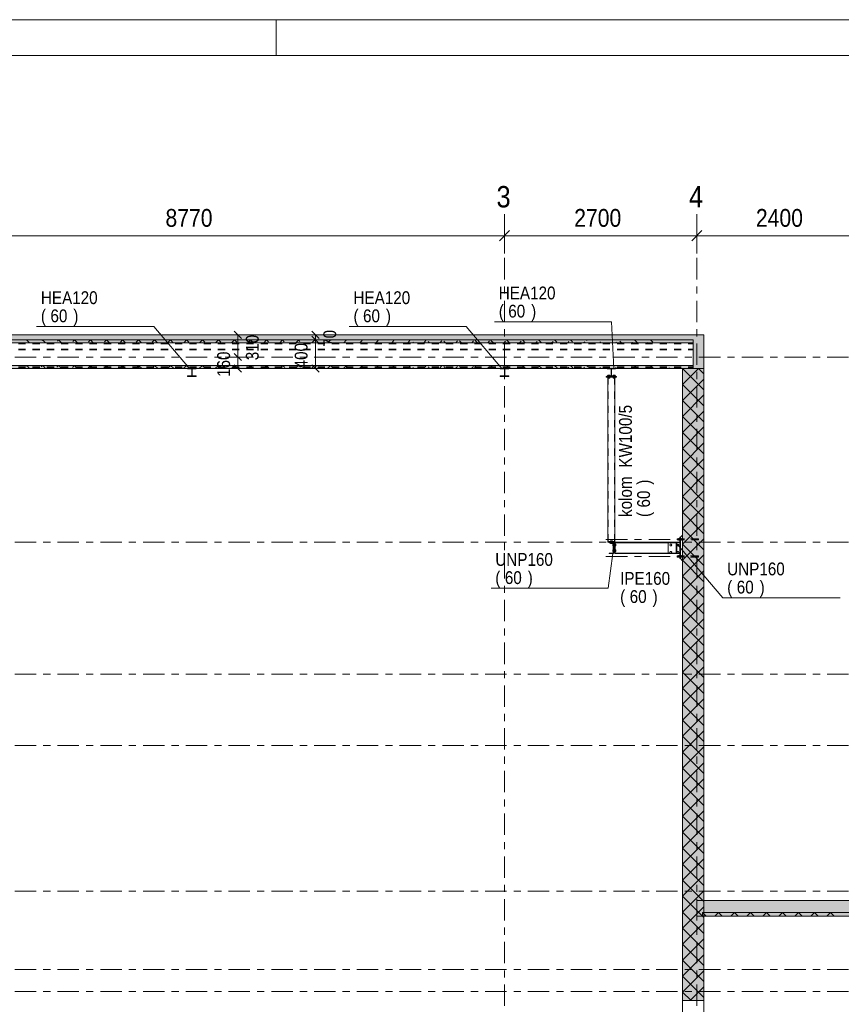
# Model space of a CAD drawing. Header units: millimetres. Extents: x -931 to -90, y -1411 to -817.
# Tile 57 of 63: x -336 to -221, y -955 to -817. Entities that reach past the tile are written whole.
import ezdxf

# ---------------------------------------------------------------- set-up
doc = ezdxf.new("R2010")
doc.units = ezdxf.units.MM
for name, pattern in [('XKITLINE00', [0]), ('XKITLINE01', [4, 1, -1, 1, -1]), ('XKITLINE03', [6, 3, -1, 1, -1])]:
    doc.linetypes.add(name, pattern=pattern)
for name, color, linetype, lineweight in [('Bout', 3, 'Continuous', 0), ('Offset', 4, 'Continuous', 0), ('Onderdeel', 2, 'Continuous', 0), ('Onderdeel label', 2, 'Continuous', 0), ('Stramien', 4, 'Continuous', 0), ('Tekening kader', 3, 'Continuous', 0)]:
    doc.layers.add(name, color=color, linetype=linetype, lineweight=lineweight)
doc.styles.add('ARIAL', font='arial.ttf')

msp = doc.modelspace()

# ---------------------------------------------------------------- hatches: boundary and pattern name
at = {"layer": 'Onderdeel'}
for points in [[(-382.52, -861.66), (-382.52, -860.96), (-241.82, -860.96), (-241.82, -861.66)], [(-241.82, -865.66), (-241.82, -860.96), (-240.32, -860.96), (-240.32, -865.66)], [(-382.52, -862.06), (-382.52, -861.66), (-241.82, -861.66), (-241.82, -862.06)], [(-382.52, -865.66), (-382.52, -865.23), (-241.82, -865.23), (-241.82, -865.66)], [(-312.77, -865.74), (-312.77, -865.66), (-311.57, -865.66), (-311.57, -865.74), (-312.15, -865.74), (-312.15, -866.72), (-311.57, -866.72), (-311.57, -866.8), (-312.77, -866.8), (-312.77, -866.72), (-312.2, -866.72), (-312.2, -865.74)], [(-268.91, -865.74), (-268.91, -865.66), (-267.71, -865.66), (-267.71, -865.74), (-268.28, -865.74), (-268.28, -866.72), (-267.71, -866.72), (-267.71, -866.8), (-268.91, -866.8), (-268.91, -866.72), (-268.33, -866.72), (-268.33, -865.74)], [(-253.91, -865.74), (-253.91, -865.66), (-252.71, -865.66), (-252.71, -865.74), (-253.29, -865.74), (-253.29, -866.72), (-252.71, -866.72), (-252.71, -866.8), (-253.91, -866.8), (-253.91, -866.72), (-253.34, -866.72), (-253.34, -865.74)], [(-243.32, -954.41), (-243.32, -865.66), (-240.32, -865.66), (-240.32, -954.41)], [(-253.64, -890.14), (-253.64, -890.06), (-252.99, -890.06), (-252.99, -891.66), (-253.64, -891.66), (-253.64, -891.58), (-253.06, -891.53), (-253.06, -890.18)], [(-244.8, -890.14), (-244.8, -890.06), (-244.15, -890.06), (-244.15, -891.66), (-244.8, -891.66), (-244.8, -891.58), (-244.23, -891.53), (-244.23, -890.18)], [(-241.33, -942.56), (-241.33, -940.36), (-217.32, -940.36), (-217.32, -942.56)], [(-240.53, -942.56), (-240.53, -942.06), (-218.12, -942.06), (-218.12, -942.56)]]:
    msp.add_hatch(color=256, dxfattribs=at).paths.add_polyline_path(points, flags=17)

# ---------------------------------------------------------------- linework, layer by layer
at = {"layer": 'Bout', "linetype": 'XKITLINE00', "lineweight": 0}
for p, q in [((-253.83, -866.72), (-253.83, -866.62)), ((-253.55, -866.62), (-253.83, -866.62)), ((-253.76, -866.72), (-253.76, -866.62)), ((-253.62, -866.72), (-253.62, -866.62)), ((-253.55, -866.72), (-253.55, -866.62)), ((-253.08, -866.72), (-253.08, -866.62)), ((-252.8, -866.62), (-253.08, -866.62)), ((-253.01, -866.72), (-253.01, -866.62)), ((-252.87, -866.72), (-252.87, -866.62)), ((-252.8, -866.72), (-252.8, -866.62)), ((-253.83, -867.01), (-253.83, -866.91)), ((-253.55, -867.01), (-253.83, -867.01)), ((-253.77, -866.81), (-253.77, -866.8)), ((-253.76, -867.01), (-253.76, -866.91)), ((-253.62, -867.01), (-253.62, -866.91)), ((-253.61, -866.81), (-253.61, -866.8)), ((-253.55, -867.01), (-253.55, -866.91)), ((-253.08, -867.01), (-253.08, -866.91)), ((-252.8, -867.01), (-253.08, -867.01)), ((-253.02, -866.81), (-253.02, -866.8)), ((-253.01, -867.01), (-253.01, -866.91)), ((-252.87, -867.01), (-252.87, -866.91)), ((-252.86, -866.81), (-252.86, -866.8)), ((-252.8, -867.01), (-252.8, -866.91)), ((-253.17, -889.85), (-253.45, -889.85)), ((-253.45, -889.95), (-253.45, -889.85)), ((-253.4, -890.16), (-253.4, -890.16)), ((-253.4, -890.16), (-253.4, -890.16)), ((-253.39, -890.06), (-253.39, -890.05)), ((-253.39, -890.16), (-253.39, -890.16)), ((-253.38, -889.95), (-253.38, -889.85)), ((-253.24, -889.95), (-253.24, -889.85)), ((-253.23, -890.06), (-253.23, -890.05)), ((-253.17, -889.95), (-253.17, -889.85)), ((-253.31, -890.16), (-253.45, -890.16)), ((-253.45, -890.16), (-253.45, -890.26)), ((-253.45, -890.26), (-253.17, -890.26)), ((-253.38, -890.26), (-253.38, -890.16)), ((-253.24, -890.26), (-253.24, -890.17)), ((-253.17, -890.26), (-253.17, -890.17)), ((-253.09, -890.34), (-253.06, -890.34)), ((-253.09, -890.58), (-253.09, -890.34)), ((-253.09, -890.46), (-253.06, -890.46)), ((-253.06, -890.58), (-253.09, -890.58)), ((-253.09, -891.14), (-253.06, -891.14)), ((-253.09, -891.38), (-253.09, -891.14)), ((-253.09, -891.26), (-253.06, -891.26)), ((-253.06, -891.38), (-253.09, -891.38)), ((-252.89, -890.38), (-252.88, -890.38)), ((-252.89, -890.54), (-252.88, -890.54)), ((-252.89, -891.18), (-252.88, -891.18)), ((-252.89, -891.34), (-252.88, -891.34)), ((-252.68, -890.34), (-252.78, -890.34)), ((-252.78, -890.46), (-252.68, -890.46)), ((-252.78, -890.58), (-252.68, -890.58)), ((-252.68, -891.14), (-252.78, -891.14)), ((-252.78, -891.26), (-252.68, -891.26)), ((-252.78, -891.38), (-252.68, -891.38)), ((-252.68, -890.58), (-252.68, -890.34)), ((-252.68, -891.38), (-252.68, -891.14)), ((-245.12, -890.46), (-245.05, -890.34)), ((-245.05, -890.58), (-245.12, -890.46)), ((-245.12, -891.46), (-245.05, -891.34)), ((-245.05, -891.58), (-245.12, -891.46)), ((-245.05, -890.34), (-244.91, -890.34)), ((-244.91, -890.58), (-245.05, -890.58)), ((-245.05, -891.34), (-244.91, -891.34)), ((-244.91, -890.34), (-244.84, -890.46)), ((-244.84, -890.46), (-244.91, -890.58)), ((-244.91, -891.34), (-244.84, -891.46)), ((-244.84, -891.46), (-244.91, -891.58)), ((-244.12, -890.46), (-244.05, -890.34)), ((-244.05, -890.58), (-244.12, -890.46)), ((-244.12, -891.46), (-244.05, -891.34)), ((-244.05, -891.58), (-244.12, -891.46)), ((-244.05, -890.34), (-243.91, -890.34)), ((-243.91, -890.58), (-244.05, -890.58)), ((-244.05, -891.34), (-243.91, -891.34)), ((-243.91, -890.34), (-243.84, -890.46)), ((-243.84, -890.46), (-243.91, -890.58)), ((-243.91, -891.34), (-243.84, -891.46)), ((-243.84, -891.46), (-243.91, -891.58)), ((-244.91, -891.58), (-245.05, -891.58)), ((-243.91, -891.58), (-244.05, -891.58))]:
    msp.add_line(p, q, dxfattribs=at)
at = {"layer": 'Offset', "linetype": 'XKITLINE00', "lineweight": 0}
for p, q in [((-268.32, -844.03), (-268.32, -849.53)), ((-268.32, -844.03), (-268.32, -849.53)), ((-241.32, -844.03), (-241.32, -849.53)), ((-241.32, -844.03), (-241.32, -849.53)), ((-356.02, -847.03), (-268.32, -847.03)), ((-267.61, -846.32), (-269.03, -847.74)), ((-267.61, -846.32), (-269.03, -847.74)), ((-268.32, -847.03), (-241.32, -847.03)), ((-240.61, -846.32), (-242.03, -847.74)), ((-240.61, -846.32), (-242.03, -847.74)), ((-241.32, -847.03), (-217.32, -847.03)), ((-304.31, -860.96), (-307.15, -860.96)), ((-306.22, -860.45), (-305.2, -861.47)), ((-305.71, -864.06), (-305.71, -860.96)), ((-295.81, -860.96), (-296.28, -860.96)), ((-295.35, -860.45), (-294.33, -861.47)), ((-294.84, -861.66), (-294.84, -860.96)), ((-295.81, -861.66), (-296.85, -861.66)), ((-295.81, -861.66), (-296.28, -861.66)), ((-295.35, -861.15), (-294.33, -862.17)), ((-295.35, -861.15), (-294.33, -862.17)), ((-294.84, -865.66), (-294.84, -861.66)), ((-306.22, -863.55), (-305.2, -864.57)), ((-306.22, -863.55), (-305.2, -864.57)), ((-303.55, -864.06), (-307.51, -864.06)), ((-303.55, -864.06), (-307.51, -864.06)), ((-306.22, -865.15), (-305.2, -866.17)), ((-305.71, -865.66), (-305.71, -864.06)), ((-295.35, -865.15), (-294.33, -866.17)), ((-304.31, -865.66), (-307.72, -865.66)), ((-295.81, -865.66), (-296.85, -865.66))]:
    msp.add_line(p, q, dxfattribs=at)
at = {"layer": 'Offset'}
for p in [(-268.32, -847.03), (-268.32, -847.03), (-241.32, -847.03), (-241.32, -847.03), (-305.71, -860.96), (-294.84, -860.96), (-294.84, -861.66), (-294.84, -861.66), (-305.71, -864.06), (-305.71, -864.06), (-305.71, -865.66), (-294.84, -865.66)]:
    msp.add_point(p, dxfattribs=at)
at = {"layer": 'Onderdeel', "linetype": 'XKITLINE00', "lineweight": 0}
for p, q in [((-382.52, -860.96), (-241.82, -860.96)), ((-241.82, -860.96), (-240.32, -860.96)), ((-240.32, -860.96), (-240.32, -865.66)), ((-241.82, -861.66), (-382.52, -861.66)), ((-382.52, -861.66), (-241.82, -861.66)), ((-382.52, -862.06), (-241.82, -862.06)), ((-334.98, -862.06), (-335.35, -861.68)), ((-333.21, -861.73), (-333.13, -861.66)), ((-332.73, -862.06), (-333.12, -861.67)), ((-331.05, -861.82), (-330.89, -861.66)), ((-330.49, -862.06), (-330.88, -861.66)), ((-328.86, -861.88), (-328.64, -861.66)), ((-328.24, -862.05), (-328.64, -861.66)), ((-326.66, -861.93), (-326.4, -861.66)), ((-326.01, -862.05), (-326.4, -861.66)), ((-324.44, -861.95), (-324.15, -861.66)), ((-323.77, -862.04), (-324.15, -861.66)), ((-322.21, -861.96), (-321.91, -861.66)), ((-321.54, -862.03), (-321.91, -861.66)), ((-319.97, -861.97), (-319.66, -861.66)), ((-319.3, -862.02), (-319.66, -861.66)), ((-317.74, -861.98), (-317.42, -861.66)), ((-317.06, -862.01), (-317.42, -861.66)), ((-315.5, -861.99), (-315.17, -861.66)), ((-314.83, -862), (-315.17, -861.66)), ((-313.27, -862), (-312.92, -861.66)), ((-312.59, -861.99), (-312.92, -861.66)), ((-311.04, -862.01), (-310.68, -861.66)), ((-310.36, -861.98), (-310.68, -861.66)), ((-308.8, -862.02), (-308.43, -861.66)), ((-308.12, -861.97), (-308.43, -861.66)), ((-306.57, -862.04), (-306.19, -861.66)), ((-305.89, -861.96), (-306.19, -861.66)), ((-304.33, -862.05), (-303.94, -861.66)), ((-303.65, -861.95), (-303.94, -861.66)), ((-302.1, -862.06), (-301.7, -861.66)), ((-301.42, -861.94), (-301.7, -861.66)), ((-299.85, -862.06), (-299.46, -861.67)), ((-299.21, -861.91), (-299.45, -861.66)), ((-297.61, -862.06), (-297.23, -861.68)), ((-297.01, -861.86), (-297.21, -861.66)), ((-295.36, -862.06), (-294.99, -861.69)), ((-294.82, -861.8), (-294.96, -861.66)), ((-293.12, -862.06), (-292.76, -861.7)), ((-292.66, -861.72), (-292.72, -861.66)), ((-290.87, -862.06), (-290.52, -861.71)), ((-288.63, -862.06), (-288.29, -861.72)), ((-286.38, -862.06), (-286.05, -861.73)), ((-284.14, -862.06), (-283.82, -861.74)), ((-281.89, -862.06), (-281.58, -861.75)), ((-281.09, -862.06), (-281.19, -861.96)), ((-279.65, -862.06), (-279.35, -861.76)), ((-278.85, -862.06), (-279.02, -861.89)), ((-277.4, -862.06), (-277.12, -861.77)), ((-276.6, -862.06), (-276.83, -861.83)), ((-275.16, -862.06), (-274.89, -861.79)), ((-274.36, -862.06), (-274.63, -861.79)), ((-272.91, -862.06), (-272.65, -861.8)), ((-272.11, -862.06), (-272.42, -861.75)), ((-270.67, -862.06), (-270.42, -861.81)), ((-269.87, -862.06), (-270.21, -861.72)), ((-268.42, -862.06), (-268.19, -861.83)), ((-267.62, -862.06), (-268, -861.68)), ((-266.18, -862.06), (-265.96, -861.84)), ((-265.39, -862.05), (-265.78, -861.66)), ((-263.93, -862.06), (-263.73, -861.86)), ((-263.18, -862.02), (-263.53, -861.66)), ((-261.69, -862.06), (-261.5, -861.87)), ((-260.97, -861.98), (-261.29, -861.66)), ((-259.44, -862.06), (-259.28, -861.89)), ((-258.76, -861.94), (-259.04, -861.66)), ((-257.2, -862.06), (-257.05, -861.91)), ((-256.7, -861.76), (-256.8, -861.66)), ((-254.95, -862.06), (-254.83, -861.94)), ((-252.71, -862.06), (-252.61, -861.96)), ((-251.91, -862.06), (-252.12, -861.84)), ((-250.46, -862.06), (-250.4, -861.99)), ((-249.66, -862.06), (-250.02, -861.7)), ((-248.22, -862.06), (-248.19, -862.03)), ((-247.49, -861.98), (-247.82, -861.66)), ((-245.17, -862.06), (-245.22, -862.01)), ((-241.82, -862.06), (-241.82, -861.66)), ((-241.82, -865.66), (-241.82, -861.66)), ((-241.82, -862.06), (-241.82, -862.46)), ((-241.82, -862.46), (-241.82, -865.66)), ((-241.82, -865.23), (-382.52, -865.23)), ((-335.48, -865.33), (-335.38, -865.23)), ((-334.94, -865.66), (-335.34, -865.27)), ((-333.32, -865.42), (-333.13, -865.23)), ((-332.7, -865.66), (-333.1, -865.26)), ((-331.13, -865.47), (-330.89, -865.23)), ((-330.45, -865.66), (-330.86, -865.25)), ((-328.93, -865.52), (-328.64, -865.23)), ((-328.21, -865.66), (-328.63, -865.24)), ((-326.72, -865.56), (-326.4, -865.23)), ((-325.96, -865.66), (-326.39, -865.23)), ((-324.5, -865.58), (-324.15, -865.23)), ((-323.72, -865.66), (-324.15, -865.23)), ((-322.26, -865.59), (-321.91, -865.23)), ((-321.48, -865.65), (-321.91, -865.23)), ((-320.03, -865.6), (-319.66, -865.23)), ((-319.25, -865.64), (-319.66, -865.23)), ((-317.79, -865.61), (-317.42, -865.23)), ((-317.01, -865.63), (-317.42, -865.23)), ((-315.56, -865.62), (-315.17, -865.23)), ((-314.77, -865.62), (-315.17, -865.23)), ((-313.32, -865.63), (-312.92, -865.23)), ((-312.54, -865.61), (-312.92, -865.23)), ((-311.09, -865.64), (-310.68, -865.23)), ((-310.3, -865.61), (-310.68, -865.23)), ((-308.85, -865.64), (-308.43, -865.23)), ((-308.06, -865.6), (-308.43, -865.23)), ((-306.62, -865.65), (-306.19, -865.23)), ((-305.83, -865.59), (-306.19, -865.23)), ((-304.38, -865.66), (-303.95, -865.23)), ((-303.59, -865.58), (-303.94, -865.23)), ((-302.13, -865.66), (-301.71, -865.24)), ((-301.36, -865.57), (-301.7, -865.23)), ((-299.89, -865.66), (-299.48, -865.25)), ((-299.14, -865.54), (-299.45, -865.23)), ((-297.64, -865.66), (-297.24, -865.26)), ((-296.93, -865.5), (-297.21, -865.23)), ((-295.4, -865.66), (-295.01, -865.27)), ((-294.73, -865.46), (-294.96, -865.23)), ((-292.54, -865.41), (-292.72, -865.23)), ((-290.38, -865.33), (-290.47, -865.23)), ((-267.59, -865.66), (-267.98, -865.27)), ((-265.35, -865.66), (-265.77, -865.24)), ((-263.12, -865.64), (-263.53, -865.23)), ((-260.91, -865.6), (-261.29, -865.23)), ((-258.7, -865.57), (-259.04, -865.23)), ((-256.59, -865.43), (-256.8, -865.23)), ((-247.44, -865.61), (-247.82, -865.23)), ((-241.82, -865.66), (-382.52, -865.66)), ((-312.77, -865.74), (-312.77, -865.66)), ((-312.77, -865.66), (-311.57, -865.66)), ((-312.2, -865.74), (-312.77, -865.74)), ((-312.2, -866.72), (-312.2, -865.74)), ((-311.57, -865.74), (-312.15, -865.74)), ((-312.15, -865.74), (-312.15, -866.72)), ((-311.57, -865.66), (-311.57, -865.74)), ((-293.15, -865.66), (-292.77, -865.28)), ((-290.91, -865.66), (-290.54, -865.29)), ((-288.66, -865.66), (-288.3, -865.3)), ((-286.42, -865.66), (-286.07, -865.31)), ((-284.17, -865.66), (-283.83, -865.32)), ((-281.93, -865.66), (-281.6, -865.33)), ((-281.06, -865.66), (-281.18, -865.54)), ((-279.68, -865.66), (-279.36, -865.34)), ((-278.82, -865.66), (-279.01, -865.46)), ((-277.44, -865.66), (-277.13, -865.35)), ((-276.57, -865.66), (-276.82, -865.41)), ((-275.19, -865.66), (-274.9, -865.37)), ((-274.33, -865.66), (-274.62, -865.37)), ((-272.95, -865.66), (-272.66, -865.38)), ((-272.08, -865.66), (-272.41, -865.33)), ((-270.7, -865.66), (-270.43, -865.39)), ((-269.84, -865.66), (-270.2, -865.3)), ((-268.91, -865.66), (-267.71, -865.66)), ((-268.91, -865.74), (-268.91, -865.66)), ((-268.33, -865.74), (-268.91, -865.74)), ((-268.45, -865.66), (-268.2, -865.4)), ((-268.33, -866.72), (-268.33, -865.74)), ((-267.71, -865.74), (-268.28, -865.74)), ((-268.28, -865.74), (-268.28, -866.72)), ((-267.71, -865.66), (-267.71, -865.74)), ((-266.21, -865.66), (-265.97, -865.42)), ((-263.96, -865.66), (-263.74, -865.43)), ((-261.72, -865.66), (-261.51, -865.45)), ((-259.47, -865.66), (-259.28, -865.47)), ((-257.23, -865.66), (-257.06, -865.49)), ((-254.98, -865.66), (-254.84, -865.51)), ((-253.91, -865.66), (-252.71, -865.66)), ((-253.91, -865.74), (-253.91, -865.66)), ((-253.34, -865.74), (-253.91, -865.74)), ((-253.34, -866.72), (-253.34, -865.74)), ((-252.71, -865.74), (-253.29, -865.74)), ((-253.29, -865.74), (-253.29, -866.72)), ((-252.74, -865.66), (-252.62, -865.54)), ((-252.71, -865.66), (-252.71, -865.74)), ((-251.88, -865.66), (-252.12, -865.42)), ((-250.49, -865.66), (-250.41, -865.57)), ((-249.63, -865.66), (-250, -865.29)), ((-248.25, -865.66), (-248.21, -865.62)), ((-245.14, -865.66), (-245.23, -865.58)), ((-240.32, -868.66), (-243.32, -865.66)), ((-240.32, -865.66), (-243.32, -865.66)), ((-243.32, -954.41), (-243.32, -865.66)), ((-242.2, -866.78), (-241.08, -865.66)), ((-241.82, -865.66), (-241.82, -865.66)), ((-240.32, -865.66), (-241.82, -865.66)), ((-240.32, -866.41), (-241.08, -865.66)), ((-240.32, -954.41), (-240.32, -865.66)), ((-240.32, -865.66), (-240.32, -865.66)), ((-312.77, -866.8), (-312.77, -866.72)), ((-312.77, -866.72), (-312.2, -866.72)), ((-311.57, -866.8), (-312.77, -866.8)), ((-312.15, -866.72), (-311.57, -866.72)), ((-311.57, -866.72), (-311.57, -866.8)), ((-268.91, -866.8), (-268.91, -866.72)), ((-268.91, -866.72), (-268.91, -866.72)), ((-268.91, -866.72), (-268.33, -866.72)), ((-267.71, -866.8), (-268.91, -866.8)), ((-268.28, -866.72), (-267.71, -866.72)), ((-267.71, -866.72), (-267.71, -866.8)), ((-254.04, -866.81), (-254.04, -866.91)), ((-252.59, -866.81), (-254.04, -866.81)), ((-254.04, -866.91), (-252.59, -866.91)), ((-253.91, -866.8), (-253.91, -866.72)), ((-253.91, -866.72), (-253.34, -866.72)), ((-252.71, -866.8), (-253.91, -866.8)), ((-253.81, -867.01), (-253.81, -889.95)), ((-253.29, -866.72), (-252.71, -866.72)), ((-252.81, -867.01), (-252.81, -889.95)), ((-252.71, -866.72), (-252.71, -866.8)), ((-252.59, -866.91), (-252.59, -866.81)), ((-243.32, -867.9), (-242.2, -866.78)), ((-243.32, -870.15), (-241.08, -867.9)), ((-240.32, -870.9), (-243.32, -867.9)), ((-241.08, -867.9), (-240.32, -867.15)), ((-243.32, -872.39), (-240.32, -869.39)), ((-240.32, -873.15), (-243.32, -870.15)), ((-243.32, -874.64), (-240.32, -871.64)), ((-240.32, -875.39), (-243.32, -872.39)), ((-243.32, -876.88), (-240.32, -873.88)), ((-240.32, -877.64), (-243.32, -874.64)), ((-243.32, -879.13), (-240.32, -876.13)), ((-240.32, -879.88), (-243.32, -876.88)), ((-243.32, -881.37), (-240.32, -878.37)), ((-240.32, -882.13), (-243.32, -879.13)), ((-243.32, -883.62), (-240.32, -880.62)), ((-240.32, -884.37), (-243.32, -881.37)), ((-243.32, -885.86), (-240.32, -882.86)), ((-240.32, -886.62), (-243.32, -883.62)), ((-243.32, -888.11), (-240.32, -885.11)), ((-240.32, -888.86), (-243.32, -885.86)), ((-243.32, -890.35), (-240.32, -887.35)), ((-240.32, -891.11), (-243.32, -888.11)), ((-252.81, -889.95), (-253.81, -889.95)), ((-253.81, -889.95), (-253.81, -890.05)), ((-253.81, -890.05), (-252.81, -890.05)), ((-253.64, -890.06), (-252.99, -890.06)), ((-253.64, -890.14), (-253.64, -890.06)), ((-253.06, -890.18), (-253.64, -890.14)), ((-252.99, -890.06), (-252.99, -891.66)), ((-252.89, -890.11), (-252.99, -890.11)), ((-252.89, -890.11), (-252.89, -891.61)), ((-252.78, -890.11), (-252.88, -890.11)), ((-252.88, -890.11), (-252.88, -891.61)), ((-252.81, -890.05), (-252.81, -889.95)), ((-252.78, -890.06), (-252.78, -890.11)), ((-244.8, -890.06), (-252.78, -890.06)), ((-252.78, -890.11), (-252.78, -891.61)), ((-245.33, -890.13), (-252.78, -890.13)), ((-245.33, -890.11), (-245.33, -891.61)), ((-244.8, -890.11), (-245.33, -890.11)), ((-244.8, -890.14), (-244.8, -890.06)), ((-244.8, -890.06), (-244.15, -890.06)), ((-244.23, -890.18), (-244.8, -890.14)), ((-243.72, -890.06), (-244.15, -890.06)), ((-244.15, -890.06), (-244.15, -891.66)), ((-244.15, -890.06), (-244.15, -891.66)), ((-243.72, -890.11), (-244.15, -890.11)), ((-243.88, -889.58), (-244.07, -889.58)), ((-244.07, -889.58), (-244.07, -889.74)), ((-243.88, -889.74), (-244.07, -889.74)), ((-243.88, -889.54), (-243.88, -889.78)), ((-243.76, -889.54), (-243.88, -889.54)), ((-243.88, -889.78), (-243.76, -889.78)), ((-243.76, -889.51), (-243.76, -889.81)), ((-243.72, -889.51), (-243.76, -889.51)), ((-243.76, -889.81), (-243.72, -889.81)), ((-243.62, -889.36), (-243.72, -889.36)), ((-243.72, -889.36), (-243.72, -892.36)), ((-243.32, -889.06), (-243.62, -889.36)), ((-243.62, -892.36), (-243.62, -889.36)), ((-243.62, -889.36), (-243.62, -892.36)), ((-243.32, -892.6), (-240.32, -889.6)), ((-241.23, -889.58), (-241.07, -889.58)), ((-241.23, -889.74), (-241.23, -889.58)), ((-241.23, -889.74), (-241.07, -889.74)), ((-241.07, -889.58), (-241.07, -889.74)), ((-253.64, -891.58), (-253.06, -891.53)), ((-253.06, -891.53), (-253.06, -890.18)), ((-244.8, -891.58), (-244.23, -891.53)), ((-244.23, -891.53), (-244.23, -890.18)), ((-240.32, -893.35), (-243.32, -890.35)), ((-253.64, -891.66), (-253.64, -891.58)), ((-252.99, -891.66), (-253.64, -891.66)), ((-252.89, -891.61), (-252.99, -891.61)), ((-252.78, -891.61), (-252.88, -891.61)), ((-245.33, -891.58), (-252.78, -891.58)), ((-252.78, -891.61), (-252.78, -891.66)), ((-252.78, -891.66), (-244.8, -891.66)), ((-245.33, -891.61), (-244.8, -891.61)), ((-244.8, -891.58), (-244.8, -891.66)), ((-244.8, -891.66), (-244.15, -891.66)), ((-243.72, -891.61), (-244.15, -891.61)), ((-243.72, -891.66), (-244.15, -891.66)), ((-244.07, -892.14), (-244.07, -891.98)), ((-244.07, -891.98), (-243.88, -891.98)), ((-243.88, -892.14), (-244.07, -892.14)), ((-243.88, -891.94), (-243.88, -892.18)), ((-243.88, -891.94), (-243.76, -891.94)), ((-243.76, -892.18), (-243.88, -892.18)), ((-243.76, -891.91), (-243.76, -892.21)), ((-243.76, -891.91), (-243.72, -891.91)), ((-243.72, -892.21), (-243.76, -892.21)), ((-243.72, -892.36), (-243.62, -892.36)), ((-243.62, -892.36), (-243.32, -892.66)), ((-243.32, -894.84), (-240.32, -891.84)), ((-240.32, -895.6), (-243.32, -892.6)), ((-241.07, -891.98), (-241.23, -891.98)), ((-241.23, -891.98), (-241.23, -892.14)), ((-241.07, -892.14), (-241.23, -892.14)), ((-241.07, -892.14), (-241.07, -891.98)), ((-243.32, -897.09), (-240.32, -894.09)), ((-240.32, -897.84), (-243.32, -894.84)), ((-243.32, -899.33), (-240.32, -896.33)), ((-240.32, -900.09), (-243.32, -897.09)), ((-243.32, -901.58), (-240.32, -898.58)), ((-240.32, -902.33), (-243.32, -899.33)), ((-243.32, -903.82), (-240.32, -900.82)), ((-240.32, -904.58), (-243.32, -901.58)), ((-243.32, -906.07), (-240.32, -903.07)), ((-240.32, -906.82), (-243.32, -903.82)), ((-243.32, -908.31), (-240.32, -905.31)), ((-240.32, -909.07), (-243.32, -906.07)), ((-243.32, -910.56), (-240.32, -907.56)), ((-240.32, -911.31), (-243.32, -908.31)), ((-243.32, -912.81), (-240.32, -909.81)), ((-240.32, -913.56), (-243.32, -910.56)), ((-243.32, -915.05), (-240.32, -912.05)), ((-240.32, -915.81), (-243.32, -912.81)), ((-243.32, -917.3), (-240.32, -914.3)), ((-240.32, -918.05), (-243.32, -915.05)), ((-243.32, -919.54), (-240.32, -916.54)), ((-240.32, -920.3), (-243.32, -917.3)), ((-243.32, -921.79), (-240.32, -918.79)), ((-240.32, -922.54), (-243.32, -919.54)), ((-243.32, -924.03), (-240.32, -921.03)), ((-240.32, -924.79), (-243.32, -921.79)), ((-243.32, -926.28), (-240.32, -923.28)), ((-240.32, -927.03), (-243.32, -924.03)), ((-243.32, -928.52), (-240.32, -925.52)), ((-240.32, -929.28), (-243.32, -926.28)), ((-243.32, -930.77), (-240.32, -927.77)), ((-240.32, -931.52), (-243.32, -928.52)), ((-243.32, -933.01), (-240.32, -930.01)), ((-240.32, -933.77), (-243.32, -930.77)), ((-243.32, -935.26), (-240.32, -932.26)), ((-240.32, -936.01), (-243.32, -933.01)), ((-243.32, -937.5), (-240.32, -934.5)), ((-240.32, -938.26), (-243.32, -935.26)), ((-243.32, -939.75), (-240.32, -936.75)), ((-240.32, -940.5), (-243.32, -937.5)), ((-243.32, -941.99), (-240.32, -938.99)), ((-240.32, -942.75), (-243.32, -939.75)), ((-243.32, -944.24), (-240.32, -941.24)), ((-217.32, -940.36), (-241.33, -940.36)), ((-241.33, -940.36), (-241.33, -942.56)), ((-240.32, -944.99), (-243.32, -941.99)), ((-218.32, -942.56), (-241.33, -942.56)), ((-240.03, -942.56), (-240.53, -942.06)), ((-240.53, -942.56), (-240.53, -942.06)), ((-240.53, -942.06), (-218.12, -942.06)), ((-218.12, -942.56), (-240.53, -942.56)), ((-238.78, -942.56), (-238.28, -942.06)), ((-237.78, -942.56), (-238.28, -942.06)), ((-236.53, -942.56), (-236.03, -942.06)), ((-235.53, -942.56), (-236.03, -942.06)), ((-234.29, -942.56), (-233.79, -942.06)), ((-233.29, -942.56), (-233.79, -942.06)), ((-232.04, -942.56), (-231.54, -942.06)), ((-231.04, -942.56), (-231.54, -942.06)), ((-229.8, -942.56), (-229.3, -942.06)), ((-228.8, -942.56), (-229.3, -942.06)), ((-227.55, -942.56), (-227.05, -942.06)), ((-226.55, -942.56), (-227.05, -942.06)), ((-225.31, -942.56), (-224.81, -942.06)), ((-224.31, -942.56), (-224.81, -942.06)), ((-223.06, -942.56), (-222.56, -942.06)), ((-222.06, -942.56), (-222.56, -942.06)), ((-243.32, -946.48), (-240.32, -943.48)), ((-240.32, -947.24), (-243.32, -944.24)), ((-243.32, -948.73), (-240.32, -945.73)), ((-240.32, -949.48), (-243.32, -946.48)), ((-243.32, -950.97), (-240.32, -947.97)), ((-240.32, -951.73), (-243.32, -948.73)), ((-243.32, -953.22), (-240.32, -950.22)), ((-240.32, -953.97), (-243.32, -950.97)), ((-242.13, -954.41), (-243.32, -953.22)), ((-242.27, -954.41), (-240.32, -952.46)), ((-243.32, -974.86), (-243.32, -954.41)), ((-243.32, -954.41), (-243.32, -954.41)), ((-240.32, -954.41), (-243.32, -954.41)), ((-240.32, -954.41), (-240.32, -974.86)), ((-240.32, -954.41), (-240.32, -954.41))]:
    msp.add_line(p, q, dxfattribs=at)
at = {"layer": 'Onderdeel', "linetype": 'XKITLINE01', "lineweight": 0}
for p, q in [((-241.82, -861.66), (-382.52, -861.66)), ((-382.52, -861.66), (-241.82, -861.66)), ((-382.52, -862.06), (-241.82, -862.06)), ((-382.52, -862.06), (-241.82, -862.06)), ((-382.52, -862.19), (-241.82, -862.19)), ((-382.52, -862.19), (-241.82, -862.19)), ((-382.52, -862.19), (-241.82, -862.19)), ((-241.82, -865.66), (-241.82, -861.66)), ((-241.82, -861.66), (-241.82, -861.66)), ((-241.82, -861.66), (-241.82, -865.46)), ((-241.82, -861.66), (-241.82, -865.66)), ((-241.82, -861.66), (-241.82, -865.46)), ((-241.82, -861.66), (-241.82, -861.66)), ((-241.82, -862.09), (-241.82, -862.46)), ((-382.52, -862.94), (-241.82, -862.94)), ((-382.52, -862.94), (-241.82, -862.94)), ((-382.52, -862.94), (-241.82, -862.94)), ((-382.52, -863.06), (-241.82, -863.06)), ((-382.52, -863.06), (-241.82, -863.06)), ((-382.52, -863.06), (-241.82, -863.06)), ((-382.52, -865.23), (-241.82, -865.23)), ((-382.52, -865.23), (-241.82, -865.23)), ((-241.82, -864.14), (-241.82, -864.14)), ((-241.82, -864.14), (-241.82, -864.14)), ((-241.82, -864.14), (-241.82, -864.14)), ((-241.82, -864.14), (-241.82, -864.14)), ((-241.82, -864.14), (-241.82, -864.14)), ((-241.82, -864.76), (-241.82, -865.01)), ((-241.82, -865.23), (-241.82, -865.23)), ((-241.82, -865.23), (-241.82, -865.23)), ((-241.82, -865.23), (-241.82, -865.23)), ((-382.52, -865.46), (-241.82, -865.46)), ((-382.52, -865.46), (-241.82, -865.46)), ((-382.52, -865.46), (-241.82, -865.46)), ((-382.52, -865.56), (-241.82, -865.56)), ((-382.52, -865.56), (-241.82, -865.56)), ((-382.52, -865.56), (-241.82, -865.56)), ((-382.52, -865.66), (-241.82, -865.66)), ((-241.82, -865.66), (-382.52, -865.66)), ((-312.2, -865.74), (-312.2, -865.74)), ((-311.57, -865.66), (-311.57, -865.66)), ((-311.57, -865.74), (-311.57, -865.74)), ((-268.91, -865.66), (-268.91, -865.66)), ((-268.33, -865.74), (-268.33, -865.74)), ((-268.28, -865.74), (-268.28, -865.74)), ((-267.71, -865.74), (-267.71, -865.74)), ((-241.82, -865.46), (-241.82, -865.66)), ((-241.82, -865.46), (-241.82, -865.66)), ((-312.77, -866.72), (-312.77, -866.72)), ((-312.2, -866.72), (-312.2, -866.72)), ((-312.15, -866.72), (-312.15, -866.72)), ((-311.57, -866.72), (-311.57, -866.72)), ((-311.57, -866.8), (-311.57, -866.8)), ((-268.28, -866.72), (-268.28, -866.72)), ((-267.71, -866.8), (-267.71, -866.8)), ((-253.81, -867.01), (-253.81, -866.91)), ((-253.81, -866.91), (-252.81, -866.91)), ((-253.76, -866.91), (-253.76, -889.95)), ((-252.86, -866.91), (-252.86, -889.95)), ((-252.81, -866.91), (-252.81, -867.01)), ((-252.81, -889.95), (-253.81, -889.95)), ((-252.99, -890.11), (-252.99, -891.61)), ((-252.78, -890.11), (-252.78, -891.61)), ((-245.33, -891.61), (-245.33, -890.11)), ((-243.63, -890.11), (-245.33, -890.11)), ((-245.33, -891.61), (-245.33, -890.11)), ((-245.33, -890.11), (-243.63, -890.11)), ((-245.33, -891.61), (-245.33, -890.11)), ((-243.63, -890.11), (-245.33, -890.11)), ((-245.33, -890.13), (-243.72, -890.13)), ((-244.15, -890.06), (-244.8, -890.06)), ((-244.8, -890.06), (-244.8, -890.14)), ((-244.15, -890.06), (-244.8, -890.06)), ((-244.8, -890.06), (-244.8, -890.06)), ((-244.8, -890.14), (-244.8, -890.06)), ((-244.15, -890.11), (-244.8, -890.11)), ((-244.8, -890.14), (-244.23, -890.18)), ((-244.8, -890.14), (-244.8, -890.14)), ((-244.8, -890.14), (-244.8, -890.14)), ((-244.23, -890.18), (-244.8, -890.14)), ((-244.24, -891.56), (-244.24, -890.15)), ((-244.24, -890.15), (-244.14, -890.15)), ((-244.24, -890.15), (-244.24, -891.56)), ((-244.14, -890.15), (-244.24, -890.15)), ((-244.15, -890.06), (-244.15, -891.66)), ((-244.15, -890.06), (-244.15, -890.06)), ((-244.15, -890.06), (-244.15, -890.06)), ((-244.14, -890.15), (-244.14, -891.56)), ((-244.14, -891.56), (-244.14, -890.15)), ((-241.07, -889.58), (-244.07, -889.58)), ((-244.07, -889.58), (-244.07, -889.74)), ((-244.07, -889.74), (-244.07, -889.58)), ((-244.07, -889.74), (-244.07, -889.58)), ((-244.07, -889.74), (-241.07, -889.74)), ((-243.88, -889.54), (-243.88, -889.78)), ((-243.76, -889.54), (-243.88, -889.54)), ((-243.88, -889.78), (-243.88, -889.58)), ((-241.23, -889.58), (-243.88, -889.58)), ((-241.07, -889.74), (-243.88, -889.74)), ((-243.88, -889.78), (-243.76, -889.78)), ((-243.76, -889.51), (-243.76, -889.81)), ((-243.72, -889.51), (-243.76, -889.51)), ((-243.76, -889.78), (-243.76, -889.54)), ((-243.76, -889.78), (-243.76, -889.54)), ((-243.76, -889.81), (-243.76, -889.58)), ((-243.76, -889.58), (-243.76, -889.78)), ((-243.76, -889.81), (-243.72, -889.81)), ((-243.72, -889.81), (-243.72, -889.51)), ((-243.72, -889.51), (-243.72, -889.81)), ((-243.72, -889.81), (-243.72, -889.51)), ((-243.72, -890.06), (-243.72, -890.13)), ((-243.72, -890.13), (-243.72, -890.06)), ((-243.63, -890.11), (-243.72, -890.11)), ((-243.72, -890.13), (-243.72, -891.58)), ((-243.63, -891.61), (-243.63, -890.11)), ((-243.63, -891.61), (-243.63, -890.11)), ((-243.63, -891.61), (-243.63, -890.11)), ((-243.63, -891.61), (-243.63, -890.11)), ((-243.62, -889.51), (-243.62, -889.81)), ((-243.62, -889.81), (-243.62, -889.51)), ((-243.62, -889.51), (-243.58, -889.51)), ((-243.62, -889.51), (-243.62, -889.81)), ((-243.62, -889.81), (-243.62, -889.51)), ((-243.62, -889.51), (-243.58, -889.51)), ((-243.62, -889.81), (-243.58, -889.81)), ((-243.58, -889.81), (-243.62, -889.81)), ((-243.58, -889.81), (-243.58, -889.51)), ((-243.58, -889.51), (-243.58, -889.81)), ((-243.58, -889.51), (-243.58, -889.81)), ((-243.58, -889.81), (-243.58, -889.51)), ((-243.58, -889.54), (-243.58, -889.78)), ((-243.58, -889.78), (-243.58, -889.54)), ((-243.58, -889.54), (-243.46, -889.54)), ((-243.58, -889.54), (-243.58, -889.78)), ((-243.58, -889.78), (-243.58, -889.54)), ((-243.58, -889.54), (-243.46, -889.54)), ((-243.58, -889.78), (-243.46, -889.78)), ((-243.46, -889.78), (-243.58, -889.78)), ((-243.46, -889.78), (-243.46, -889.54)), ((-243.46, -889.54), (-243.46, -889.78)), ((-243.46, -889.54), (-243.46, -889.78)), ((-243.46, -889.78), (-243.46, -889.54)), ((-243.32, -892.66), (-243.32, -889.06)), ((-243.32, -889.06), (-243.32, -892.66)), ((-241.23, -889.74), (-241.23, -889.58)), ((-241.07, -889.74), (-241.07, -889.58)), ((-244.23, -891.53), (-244.8, -891.58)), ((-244.8, -891.58), (-244.23, -891.53)), ((-244.14, -890.25), (-244.24, -890.25)), ((-244.14, -890.25), (-244.24, -890.25)), ((-244.24, -891.46), (-244.14, -891.46)), ((-244.24, -891.46), (-244.14, -891.46)), ((-244.23, -890.18), (-244.23, -891.53)), ((-244.23, -890.18), (-244.23, -890.18)), ((-244.23, -890.18), (-244.23, -890.18)), ((-244.23, -891.53), (-244.23, -890.18)), ((-244.23, -891.53), (-244.23, -891.53)), ((-244.23, -891.53), (-244.23, -891.53)), ((-245.33, -891.58), (-243.72, -891.58)), ((-243.63, -891.61), (-245.33, -891.61)), ((-245.33, -891.61), (-243.63, -891.61)), ((-243.63, -891.61), (-245.33, -891.61)), ((-244.8, -891.58), (-244.8, -891.66)), ((-244.8, -891.58), (-244.8, -891.58)), ((-244.8, -891.58), (-244.8, -891.58)), ((-244.8, -891.66), (-244.8, -891.58)), ((-244.15, -891.61), (-244.8, -891.61)), ((-244.8, -891.66), (-244.15, -891.66)), ((-244.15, -891.66), (-244.8, -891.66)), ((-244.14, -891.56), (-244.24, -891.56)), ((-244.24, -891.56), (-244.14, -891.56)), ((-244.15, -891.66), (-244.15, -891.66)), ((-244.15, -891.66), (-244.15, -891.66)), ((-241.07, -891.98), (-244.07, -891.98)), ((-244.07, -892.14), (-244.07, -891.98)), ((-244.07, -891.98), (-244.07, -892.14)), ((-244.07, -891.98), (-244.07, -892.14)), ((-241.07, -892.14), (-244.07, -892.14)), ((-243.88, -891.94), (-243.88, -892.18)), ((-243.88, -891.94), (-243.76, -891.94)), ((-243.88, -892.18), (-243.88, -891.94)), ((-241.23, -891.98), (-243.88, -891.98)), ((-241.23, -892.14), (-243.88, -892.14)), ((-243.88, -892.18), (-243.76, -892.18)), ((-243.76, -891.91), (-243.76, -892.21)), ((-243.76, -891.91), (-243.72, -891.91)), ((-243.76, -892.21), (-243.76, -891.91)), ((-243.76, -891.94), (-243.76, -892.18)), ((-243.76, -891.94), (-243.76, -892.18)), ((-243.76, -891.94), (-243.76, -892.18)), ((-243.76, -892.21), (-243.72, -892.21)), ((-243.72, -891.58), (-243.72, -891.66)), ((-243.72, -891.66), (-243.72, -891.58)), ((-243.63, -891.61), (-243.72, -891.61)), ((-243.72, -891.91), (-243.72, -892.21)), ((-243.72, -892.21), (-243.72, -891.91)), ((-243.72, -891.91), (-243.72, -892.21)), ((-243.72, -891.91), (-243.72, -892.21)), ((-243.62, -891.91), (-243.62, -892.21)), ((-243.62, -892.21), (-243.62, -891.91)), ((-243.62, -891.91), (-243.58, -891.91)), ((-243.62, -891.91), (-243.62, -892.21)), ((-243.62, -892.21), (-243.62, -891.91)), ((-243.62, -891.91), (-243.58, -891.91)), ((-243.58, -892.21), (-243.62, -892.21)), ((-243.62, -892.21), (-243.58, -892.21)), ((-243.58, -891.91), (-243.58, -892.21)), ((-243.58, -892.21), (-243.58, -891.91)), ((-243.58, -892.21), (-243.58, -891.91)), ((-243.58, -891.91), (-243.58, -892.21)), ((-243.58, -891.94), (-243.58, -892.18)), ((-243.58, -892.18), (-243.58, -891.94)), ((-243.58, -891.94), (-243.46, -891.94)), ((-243.58, -891.94), (-243.58, -892.18)), ((-243.58, -892.18), (-243.58, -891.94)), ((-243.58, -891.94), (-243.46, -891.94)), ((-243.46, -892.18), (-243.58, -892.18)), ((-243.58, -892.18), (-243.46, -892.18)), ((-243.46, -891.94), (-243.46, -892.18)), ((-243.46, -892.18), (-243.46, -891.94)), ((-243.46, -892.18), (-243.46, -891.94)), ((-243.46, -891.94), (-243.46, -892.18)), ((-241.23, -892.14), (-241.23, -891.98)), ((-241.07, -892.14), (-241.07, -891.98)), ((-241.33, -940.36), (-241.33, -940.36)), ((-241.33, -942.56), (-241.33, -942.56)), ((-240.53, -942.56), (-240.53, -942.06)), ((-218.12, -942.06), (-240.53, -942.06)), ((-240.53, -942.06), (-240.53, -942.06)), ((-240.53, -942.06), (-240.53, -942.56)), ((-240.53, -942.56), (-218.12, -942.56)), ((-240.53, -942.56), (-240.53, -942.56)), ((-240.53, -942.56), (-240.53, -942.56)), ((-240.32, -954.41), (-240.32, -954.41))]:
    msp.add_line(p, q, dxfattribs=at)
at = {"layer": 'Onderdeel', "linetype": 'XKITLINE03', "lineweight": 0}
for p, q in [((-254.07, -889.66), (-241.47, -889.66)), ((-254.07, -889.66), (-241.47, -889.66)), ((-241.47, -889.66), (-241.35, -889.66)), ((-241.47, -889.66), (-241.35, -889.66)), ((-241.35, -889.66), (-241.25, -889.66)), ((-241.35, -889.66), (-241.25, -889.66)), ((-241.25, -889.66), (-241.18, -889.66)), ((-241.25, -889.66), (-241.18, -889.66)), ((-241.18, -889.66), (-241.15, -889.66)), ((-241.18, -889.66), (-241.15, -889.66)), ((-241.15, -889.66), (-241.15, -889.66)), ((-241.15, -889.66), (-241.15, -889.66)), ((-254.07, -892.06), (-241.47, -892.06)), ((-254.07, -892.06), (-241.47, -892.06)), ((-241.47, -892.06), (-241.35, -892.06)), ((-241.47, -892.06), (-241.35, -892.06)), ((-241.35, -892.06), (-241.25, -892.06)), ((-241.35, -892.06), (-241.25, -892.06)), ((-241.25, -892.06), (-241.18, -892.06)), ((-241.25, -892.06), (-241.18, -892.06)), ((-241.18, -892.06), (-241.15, -892.06)), ((-241.18, -892.06), (-241.15, -892.06)), ((-241.15, -892.06), (-241.15, -892.06)), ((-241.15, -892.06), (-241.15, -892.06))]:
    msp.add_line(p, q, dxfattribs=at)
at = {"layer": 'Onderdeel label', "linetype": 'XKITLINE00', "lineweight": 0}
for p, q in [((-269.71, -859.12), (-253.28, -859.12)), ((-252.95, -865.66), (-253.28, -859.12)), ((-333.96, -859.78), (-317.53, -859.78)), ((-312.53, -865.66), (-317.53, -859.78)), ((-290.1, -859.78), (-273.67, -859.78)), ((-268.67, -865.66), (-273.67, -859.78)), ((-244.29, -890.06), (-237.66, -897.86)), ((-253.12, -891.65), (-253.76, -896.53)), ((-270.2, -896.53), (-253.76, -896.53)), ((-237.66, -897.86), (-221.22, -897.86))]:
    msp.add_line(p, q, dxfattribs=at)
at = {"layer": 'Stramien', "linetype": 'XKITLINE03', "lineweight": 0}
for p, q in [((-268.32, -1045.16), (-268.32, -844.06)), ((-241.32, -1045.16), (-241.32, -844.06)), ((-403.02, -864.06), (-140.32, -864.06)), ((-403.02, -890.06), (-140.32, -890.06)), ((-403.02, -908.56), (-140.32, -908.56)), ((-403.02, -918.61), (-140.32, -918.61)), ((-403.02, -939.06), (-140.32, -939.06)), ((-403.02, -950.06), (-140.32, -950.06)), ((-403.02, -953.11), (-140.32, -953.11))]:
    msp.add_line(p, q, dxfattribs=at)
at = {"layer": 'Tekening kader', "linetype": 'XKITLINE00', "lineweight": 0}
for p, q in [((-90.36, -816.71), (-931.36, -816.71)), ((-300.36, -821.71), (-300.36, -816.71)), ((-95.36, -821.71), (-926.36, -821.71))]:
    msp.add_line(p, q, dxfattribs=at)

# ---------------------------------------------------------------- texts
at = {"layer": 'Offset', "style": 'ARIAL', "width": 0.85}
for s, p in [('8770', (-315.88, -845.78)), ('2700', (-258.53, -845.78)), ('2400', (-233.03, -845.78))]:
    msp.add_text(s, height=2.5, dxfattribs=at).set_placement(p)
for s, p in [('70', (-291.93, -862.64)), ('310', (-302.8, -864.51)), ('400', (-295.95, -865.66)), ('160', (-306.82, -866.86))]:
    msp.add_text(s, height=1.8, rotation=90.0002, dxfattribs=at).set_placement(p)
at = {"layer": 'Onderdeel label', "style": 'ARIAL', "width": 0.85}
for s, p in [('HEA120', (-269.11, -855.97)), ('HEA120', (-333.36, -856.63)), ('HEA120', (-289.5, -856.63)), ('(', (-269.11, -858.52)), ('60', (-267.78, -858.52)), (')', (-264.57, -858.52)), ('(', (-333.36, -859.18)), ('60', (-332.02, -859.18)), (')', (-328.81, -859.18)), ('(', (-289.5, -859.18)), ('60', (-288.16, -859.18)), (')', (-284.95, -859.18)), ('UNP160', (-269.6, -893.38)), ('UNP160', (-237.06, -894.71)), ('(', (-269.6, -895.93)), ('60', (-268.26, -895.93)), (')', (-265.05, -895.93)), ('IPE160', (-252.08, -896.04)), ('(', (-237.06, -897.26)), ('60', (-235.72, -897.26)), (')', (-232.51, -897.26)), ('(', (-252.08, -898.59)), ('60', (-250.74, -898.59)), (')', (-247.53, -898.59))]:
    msp.add_text(s, height=1.8, dxfattribs=at).set_placement(p)
for s, p in [('KW100/5', (-250.44, -879.58)), ('kolom', (-250.44, -886.52)), (')', (-247.89, -881.98)), ('60', (-247.89, -885.19)), ('(', (-247.89, -886.52))]:
    msp.add_text(s, height=1.8, rotation=90.0002, dxfattribs=at).set_placement(p)
at = {"layer": 'Stramien', "style": 'ARIAL', "width": 0.85}
for s, p in [('3', (-269.43, -843.06)), ('4', (-242.43, -843.06))]:
    msp.add_text(s, height=3, dxfattribs=at).set_placement(p)

doc.saveas('drawing.dxf')
